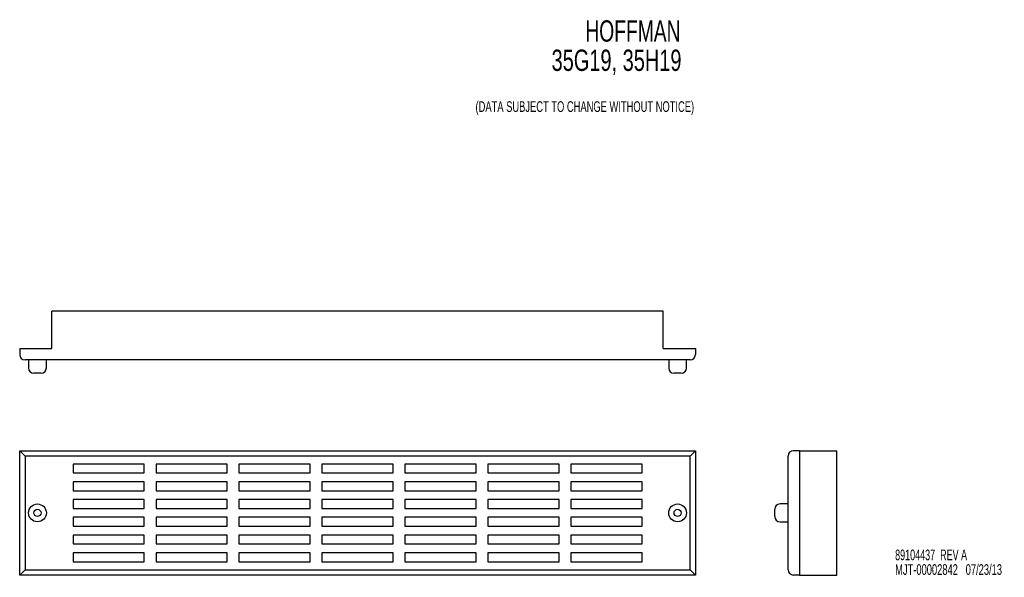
# Model space of a CAD drawing. Extents: x 2.2 to 29.9, y 1.6 to 17.3.
import ezdxf
from ezdxf.enums import TextEntityAlignment as Align

# ---------------------------------------------------------------- set-up
doc = ezdxf.new("R2010")
doc.units = 0
doc.layers.add('ACCESSORIES', color=11, linetype='CONTINUOUS')
doc.layers.add('TEXT', color=7, linetype='CONTINUOUS')

# ---------------------------------------------------------------- blocks, each defined once
blk = doc.blocks.new('SW_NOTE_0')
at = {"layer": 'TEXT', "color": 0}
for s, width, p in [('89104437  REV A', 0.63, (0, 0)), ('MJT-00002842   07/23/13', 0.654348, (0, -0.412))]:
    blk.add_text(s, height=0.3, dxfattribs=dict(at, width=width)).set_placement(p, align=Align.BOTTOM_LEFT)

msp = doc.modelspace()

# ---------------------------------------------------------------- linework, layer by layer
at = {"layer": 'ACCESSORIES', "linetype": 'CONTINUOUS'}
for p, q in [((3.087, 8.045), (3.087, 9.095)), ((20.275, 9.095), (3.087, 9.095)), ((20.275, 8.045), (20.275, 9.095)), ((2.181, 8.045), (3.087, 8.045)), ((2.181, 8.045), (2.181, 7.875)), ((20.275, 8.045), (21.181, 8.045)), ((21.181, 8.045), (21.181, 7.875)), ((21.031, 7.725), (2.331, 7.725)), ((2.431, 7.725), (2.431, 7.5)), ((2.931, 7.5), (2.931, 7.725)), ((20.431, 7.725), (20.431, 7.5)), ((20.931, 7.5), (20.931, 7.725)), ((2.781, 7.35), (2.581, 7.35)), ((20.781, 7.35), (20.581, 7.35)), ((2.331, 5.022), (2.181, 5.172)), ((2.181, 5.172), (21.181, 5.172)), ((2.181, 1.672), (2.181, 5.172)), ((2.331, 5.022), (2.331, 1.822)), ((21.031, 5.022), (2.331, 5.022)), ((21.181, 5.172), (21.031, 5.022)), ((21.031, 1.822), (21.031, 5.022)), ((21.181, 5.172), (21.181, 1.672)), ((23.788, 1.822), (23.788, 5.022)), ((24.108, 5.172), (23.938, 5.172)), ((24.108, 5.172), (24.108, 1.672)), ((24.108, 5.172), (25.158, 5.172)), ((25.158, 1.672), (25.158, 5.172)), ((5.681, 4.797), (3.681, 4.797)), ((3.681, 4.797), (3.681, 4.547)), ((5.681, 4.547), (5.681, 4.797)), ((8.015, 4.797), (6.015, 4.797)), ((6.015, 4.797), (6.015, 4.547)), ((8.015, 4.547), (8.015, 4.797)), ((10.348, 4.797), (8.348, 4.797)), ((8.348, 4.797), (8.348, 4.547)), ((10.348, 4.547), (10.348, 4.797)), ((12.681, 4.797), (10.681, 4.797)), ((10.681, 4.797), (10.681, 4.547)), ((12.681, 4.547), (12.681, 4.797)), ((15.015, 4.797), (13.015, 4.797)), ((13.015, 4.797), (13.015, 4.547)), ((15.015, 4.547), (15.015, 4.797)), ((17.348, 4.797), (15.348, 4.797)), ((15.348, 4.797), (15.348, 4.547)), ((17.348, 4.547), (17.348, 4.797)), ((19.681, 4.797), (17.681, 4.797)), ((17.681, 4.797), (17.681, 4.547)), ((19.681, 4.547), (19.681, 4.797)), ((3.681, 4.547), (5.681, 4.547)), ((6.015, 4.547), (8.015, 4.547)), ((8.348, 4.547), (10.348, 4.547)), ((10.681, 4.547), (12.681, 4.547)), ((13.015, 4.547), (15.015, 4.547)), ((15.348, 4.547), (17.348, 4.547)), ((17.681, 4.547), (19.681, 4.547)), ((5.681, 4.297), (3.681, 4.297)), ((3.681, 4.297), (3.681, 4.047)), ((5.681, 4.047), (5.681, 4.297)), ((8.015, 4.297), (6.015, 4.297)), ((6.015, 4.297), (6.015, 4.047)), ((8.015, 4.047), (8.015, 4.297)), ((10.348, 4.297), (8.348, 4.297)), ((8.348, 4.297), (8.348, 4.047)), ((10.348, 4.047), (10.348, 4.297)), ((12.681, 4.297), (10.681, 4.297)), ((10.681, 4.297), (10.681, 4.047)), ((12.681, 4.047), (12.681, 4.297)), ((15.015, 4.297), (13.015, 4.297)), ((13.015, 4.297), (13.015, 4.047)), ((15.015, 4.047), (15.015, 4.297)), ((17.348, 4.297), (15.348, 4.297)), ((15.348, 4.297), (15.348, 4.047)), ((17.348, 4.047), (17.348, 4.297)), ((19.681, 4.297), (17.681, 4.297)), ((17.681, 4.297), (17.681, 4.047)), ((19.681, 4.047), (19.681, 4.297)), ((3.681, 4.047), (5.681, 4.047)), ((6.015, 4.047), (8.015, 4.047)), ((8.348, 4.047), (10.348, 4.047)), ((10.681, 4.047), (12.681, 4.047)), ((13.015, 4.047), (15.015, 4.047)), ((15.348, 4.047), (17.348, 4.047)), ((17.681, 4.047), (19.681, 4.047)), ((5.681, 3.797), (3.681, 3.797)), ((3.681, 3.797), (3.681, 3.547)), ((5.681, 3.547), (5.681, 3.797)), ((8.015, 3.797), (6.015, 3.797)), ((6.015, 3.797), (6.015, 3.547)), ((8.015, 3.547), (8.015, 3.797)), ((10.348, 3.797), (8.348, 3.797)), ((8.348, 3.797), (8.348, 3.547)), ((10.348, 3.547), (10.348, 3.797)), ((12.681, 3.797), (10.681, 3.797)), ((10.681, 3.797), (10.681, 3.547)), ((12.681, 3.547), (12.681, 3.797)), ((15.015, 3.797), (13.015, 3.797)), ((13.015, 3.797), (13.015, 3.547)), ((15.015, 3.547), (15.015, 3.797)), ((17.348, 3.797), (15.348, 3.797)), ((15.348, 3.797), (15.348, 3.547)), ((17.348, 3.547), (17.348, 3.797)), ((19.681, 3.797), (17.681, 3.797)), ((17.681, 3.797), (17.681, 3.547)), ((19.681, 3.547), (19.681, 3.797)), ((23.788, 3.672), (23.563, 3.672)), ((3.681, 3.547), (5.681, 3.547)), ((6.015, 3.547), (8.015, 3.547)), ((8.348, 3.547), (10.348, 3.547)), ((10.681, 3.547), (12.681, 3.547)), ((13.015, 3.547), (15.015, 3.547)), ((15.348, 3.547), (17.348, 3.547)), ((17.681, 3.547), (19.681, 3.547)), ((23.413, 3.322), (23.413, 3.522)), ((3.681, 3.297), (3.681, 3.047)), ((5.681, 3.297), (3.681, 3.297)), ((3.681, 3.047), (5.681, 3.047)), ((5.681, 3.047), (5.681, 3.297)), ((6.015, 3.297), (6.015, 3.047)), ((8.015, 3.297), (6.015, 3.297)), ((6.015, 3.047), (8.015, 3.047)), ((8.015, 3.047), (8.015, 3.297)), ((8.348, 3.297), (8.348, 3.047)), ((10.348, 3.297), (8.348, 3.297)), ((8.348, 3.047), (10.348, 3.047)), ((10.348, 3.047), (10.348, 3.297)), ((10.681, 3.297), (10.681, 3.047)), ((12.681, 3.297), (10.681, 3.297)), ((10.681, 3.047), (12.681, 3.047)), ((12.681, 3.047), (12.681, 3.297)), ((13.015, 3.297), (13.015, 3.047)), ((15.015, 3.297), (13.015, 3.297)), ((13.015, 3.047), (15.015, 3.047)), ((15.015, 3.047), (15.015, 3.297)), ((15.348, 3.297), (15.348, 3.047)), ((17.348, 3.297), (15.348, 3.297)), ((15.348, 3.047), (17.348, 3.047)), ((17.348, 3.047), (17.348, 3.297)), ((19.681, 3.297), (17.681, 3.297)), ((17.681, 3.297), (17.681, 3.047)), ((17.681, 3.047), (19.681, 3.047)), ((19.681, 3.047), (19.681, 3.297)), ((23.563, 3.172), (23.788, 3.172)), ((5.681, 2.797), (3.681, 2.797)), ((3.681, 2.797), (3.681, 2.547)), ((5.681, 2.547), (5.681, 2.797)), ((8.015, 2.797), (6.015, 2.797)), ((6.015, 2.797), (6.015, 2.547)), ((8.015, 2.547), (8.015, 2.797)), ((8.348, 2.797), (8.348, 2.547)), ((10.348, 2.797), (8.348, 2.797)), ((10.348, 2.547), (10.348, 2.797)), ((10.681, 2.797), (10.681, 2.547)), ((12.681, 2.797), (10.681, 2.797)), ((12.681, 2.547), (12.681, 2.797)), ((15.015, 2.797), (13.015, 2.797)), ((13.015, 2.797), (13.015, 2.547)), ((15.015, 2.547), (15.015, 2.797)), ((15.348, 2.797), (15.348, 2.547)), ((17.348, 2.797), (15.348, 2.797)), ((17.348, 2.547), (17.348, 2.797)), ((17.681, 2.797), (17.681, 2.547)), ((19.681, 2.797), (17.681, 2.797)), ((19.681, 2.547), (19.681, 2.797)), ((3.681, 2.547), (5.681, 2.547)), ((6.015, 2.547), (8.015, 2.547)), ((8.348, 2.547), (10.348, 2.547)), ((10.681, 2.547), (12.681, 2.547)), ((13.015, 2.547), (15.015, 2.547)), ((15.348, 2.547), (17.348, 2.547)), ((17.681, 2.547), (19.681, 2.547)), ((3.681, 2.297), (3.681, 2.047)), ((5.681, 2.297), (3.681, 2.297)), ((5.681, 2.047), (5.681, 2.297)), ((8.015, 2.297), (6.015, 2.297)), ((6.015, 2.297), (6.015, 2.047)), ((8.015, 2.047), (8.015, 2.297)), ((10.348, 2.297), (8.348, 2.297)), ((8.348, 2.297), (8.348, 2.047)), ((10.348, 2.047), (10.348, 2.297)), ((12.681, 2.297), (10.681, 2.297)), ((10.681, 2.297), (10.681, 2.047)), ((12.681, 2.047), (12.681, 2.297)), ((15.015, 2.297), (13.015, 2.297)), ((13.015, 2.297), (13.015, 2.047)), ((15.015, 2.047), (15.015, 2.297)), ((17.348, 2.297), (15.348, 2.297)), ((15.348, 2.297), (15.348, 2.047)), ((17.348, 2.047), (17.348, 2.297)), ((19.681, 2.297), (17.681, 2.297)), ((17.681, 2.297), (17.681, 2.047)), ((19.681, 2.047), (19.681, 2.297)), ((3.681, 2.047), (5.681, 2.047)), ((6.015, 2.047), (8.015, 2.047)), ((8.348, 2.047), (10.348, 2.047)), ((10.681, 2.047), (12.681, 2.047)), ((13.015, 2.047), (15.015, 2.047)), ((15.348, 2.047), (17.348, 2.047)), ((17.681, 2.047), (19.681, 2.047)), ((2.331, 1.822), (2.181, 1.672)), ((21.181, 1.672), (2.181, 1.672)), ((2.331, 1.822), (21.031, 1.822)), ((21.181, 1.672), (21.031, 1.822)), ((24.108, 1.672), (23.938, 1.672)), ((24.108, 1.672), (25.158, 1.672))]:
    msp.add_line(p, q, dxfattribs=at)
for centre, radius in [((2.681, 3.422), 0.25), ((20.681, 3.422), 0.25), ((2.681, 3.422), 0.1), ((20.681, 3.422), 0.1)]:
    msp.add_circle(centre, radius, dxfattribs=at)
for centre, start, end in [((2.331, 7.875), 180, 270), ((21.031, 7.875), 270, 0), ((2.581, 7.5), 180, 270), ((2.781, 7.5), 270, 0), ((20.581, 7.5), 180, 270), ((20.781, 7.5), 270, 0), ((23.938, 5.022), 90, 180), ((23.563, 3.522), 90, 180), ((23.563, 3.322), 180, 270), ((23.938, 1.822), 180, 270)]:
    msp.add_arc(centre, 0.15, start, end, dxfattribs=at)

# ---------------------------------------------------------------- block references
at = {"layer": 'TEXT'}
msp.add_blockref('SW_NOTE_0', (26.798, 2), dxfattribs=at)

# ---------------------------------------------------------------- texts
at = {"layer": 'TEXT', "color": 0}
for s, width, p in [('HOFFMAN', 0.675, (18.086, 16.5)), ('35G19, 35H19', 0.7, (17.138, 15.677))]:
    msp.add_text(s, height=0.6, dxfattribs=dict(at, width=width)).set_placement(p, align=Align.BOTTOM_LEFT)
at = {"layer": 'TEXT', "width": 0.655128}
msp.add_text('(DATA SUBJECT TO CHANGE WITHOUT NOTICE)', height=0.3, dxfattribs=at).set_placement((14.999, 14.613), align=Align.BOTTOM_LEFT)

doc.saveas('drawing.dxf')
